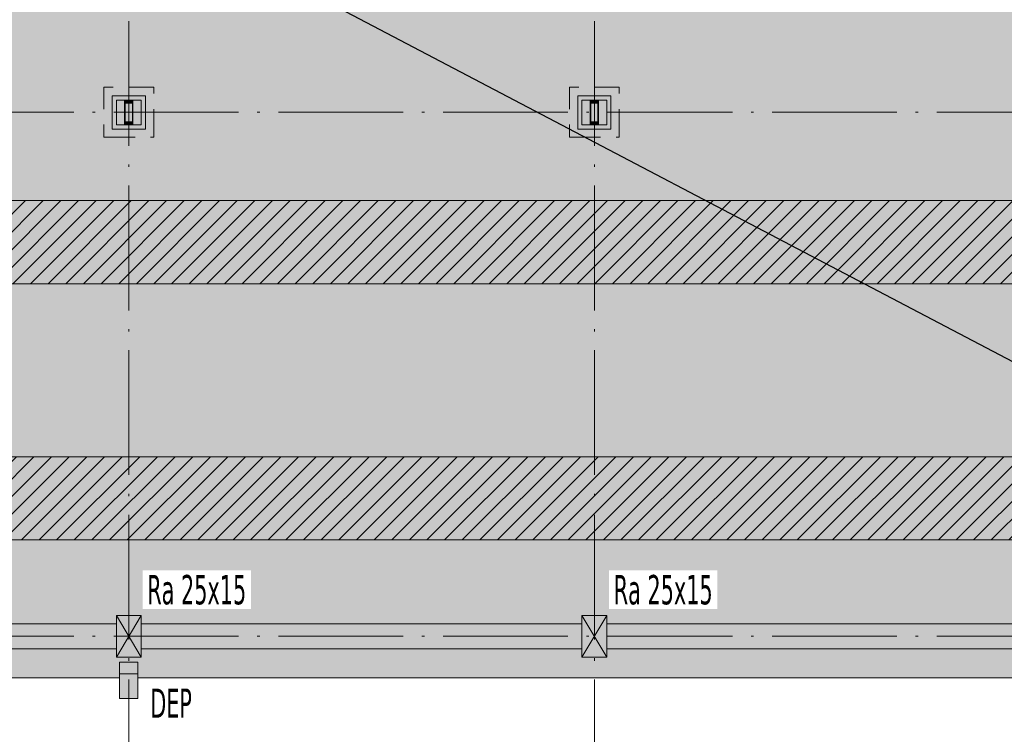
# Model space of a CAD drawing. Header units: millimetres. Extents: x 0 to 1517, y -116 to 725.
# Tile 7 of 256: x 472 to 551, y -78 to -21. Entities that reach past the tile are written whole.
import ezdxf

# ---------------------------------------------------------------- set-up
doc = ezdxf.new("R2010")
doc.units = ezdxf.units.MM
doc.linetypes.add('CADWORK_12', pattern=[3.75, 2.5, -1.25])
doc.linetypes.add('CADWORK_5', pattern=[13.2, 10, -1.5, 0.2, -1.5])
doc.layers.add('Ech.1_75', color=7, linetype='Continuous')
doc.styles.add('tahoma-', font='txt', dxfattribs={"height": 1})
doc.dimstyles.new('ISO-25', dxfattribs={"dimtxt": 2.5, "dimasz": 2.5, "dimexe": 1.25, "dimexo": 0.625, "dimtad": 1, "dimtxsty": 'Standard', "dimcen": 2.5, "dimadec": 0, "dimazin": 0, "dimtfac": 1, "dimtmove": 0, "dimatfit": 3, "dimfxl": 1, "dimarcsym": 0})
pattern_1 = [(45, (0, 0), (-0.7071068, 0.7071068), [])]

# ---------------------------------------------------------------- blocks, each defined once
blk = doc.blocks.new('cw-dimension-symbol5')
at = {"linetype": 'Continuous', "lineweight": -2}
blk.add_hatch(color=0, dxfattribs=at).paths.add_polyline_path([(0, 0), (-1, 0.25), (-1, -0.25)])
at = {"color": 0, "linetype": 'Continuous', "lineweight": -2}
for p, q in [((0, 0), (-1, 0.25)), ((-1, 0.25), (-1, -0.25)), ((-1, -0.25), (0, 0))]:
    blk.add_line(p, q, dxfattribs=at)
blk = doc.blocks.new('*D111')
at = {"layer": 'Defpoints', "color": 0}
for p in [(388.241, 37.322), (591.575, -69.345), (591.575, -69.345)]:
    blk.add_point(p, dxfattribs=at)
at = {"layer": 'Ech.1_75', "color": 0, "linetype": 'Continuous', "lineweight": -2}
for p, q in [((388.241, 37.322), (388.52, 37.853)), ((389.304, 36.764), (590.512, -68.787)), ((591.575, -69.345), (591.853, -68.814))]:
    blk.add_line(p, q, dxfattribs=at)
at = {"layer": 'Ech.1_75', "color": 0, "lineweight": -2, "xscale": 1.200000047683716, "yscale": 1.200000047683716, "zscale": 1.200000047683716}
for p, rotation in [((388.241, 37.322), 152.3189384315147), ((591.575, -69.345), 332.3189384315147)]:
    blk.add_blockref('cw-dimension-symbol5', p, dxfattribs=dict(at, rotation=rotation))

msp = doc.modelspace()

# ---------------------------------------------------------------- hatches: boundary and pattern name
at = {"layer": 'Ech.1_75', "linetype": 'Continuous', "lineweight": 5, "true_color": 0xf3f3f3, "transparency": 33554687}
h = msp.add_hatch(color=7, dxfattribs=at)
h.paths.add_polyline_path([(555.241, -35.412), (593.068, -35.412), (593.068, -30.138), (593.228, -30.138), (593.228, -35.412), (593.575, -35.412), (593.575, -29.345), (593.415, -29.345), (593.415, -30.012), (593.192, -30.012), (593.281, -30.118), (593.37, -30.118), (593.459, -30.012), (593.548, -30.012), (593.548, -30.283), (593.459, -30.323), (593.459, -30.634), (593.548, -30.674), (593.548, -30.945), (593.37, -30.945), (593.37, -30.838), (593.39, -30.838), (593.39, -30.925), (593.528, -30.925), (593.528, -30.687), (593.439, -30.647), (593.439, -30.31), (593.528, -30.27), (593.528, -30.032), (593.468, -30.032), (593.38, -30.138), (593.272, -30.138), (593.183, -30.032), (593.113, -30.032), (593.024, -30.138), (592.916, -30.138), (592.828, -30.032), (592.768, -30.032), (592.768, -30.27), (592.857, -30.31), (592.857, -30.647), (592.768, -30.687), (592.768, -30.925), (592.906, -30.925), (592.906, -30.838), (592.926, -30.838), (592.926, -30.945), (592.748, -30.945), (592.748, -30.678), (592.668, -30.678), (592.668, -29.425), (591.415, -29.425), (591.415, -29.345), (590.241, -29.345), (590.241, -27.345), (591.575, -27.345), (591.575, -17.012), (590.241, -17.012), (590.241, -15.012), (591.415, -15.012), (591.415, -14.932), (592.668, -14.932), (592.668, -13.678), (592.748, -13.678), (592.748, -13.412), (592.926, -13.412), (592.926, -13.518), (592.906, -13.518), (592.906, -13.432), (592.768, -13.432), (592.768, -13.67), (592.857, -13.71), (592.857, -14.047), (592.768, -14.087), (592.768, -14.325), (592.828, -14.325), (592.916, -14.218), (593.024, -14.218), (593.113, -14.325), (593.183, -14.325), (593.272, -14.218), (593.38, -14.218), (593.468, -14.325), (593.528, -14.325), (593.528, -14.087), (593.439, -14.047), (593.439, -13.71), (593.528, -13.67), (593.528, -13.432), (593.39, -13.432), (593.39, -13.518), (593.37, -13.518), (593.37, -13.412), (593.548, -13.412), (593.548, -13.683), (593.459, -13.723), (593.459, -14.034), (593.548, -14.074), (593.548, -14.345), (593.459, -14.345), (593.37, -14.238), (593.281, -14.238), (593.192, -14.345), (593.415, -14.345), (593.415, -15.012), (593.575, -15.012), (593.575, -8.612), (593.228, -8.612), (593.228, -14.218), (593.068, -14.218), (593.068, -8.612), (388.241, -8.612), (388.241, -27.345), (388.908, -27.345), (388.908, -29.345), (388.401, -29.345), (388.401, -29.425), (388.241, -29.425), (388.241, -35.412), (433.908, -35.412), (480.575, -35.412), (517.908, -35.412), (555.241, -35.412)])
h.paths.add_polyline_path([(433.908, -29.678), (432.575, -29.678), (432.575, -27.012), (435.241, -27.012), (435.241, -29.678), (433.908, -29.678)])
h.paths.add_polyline_path([(480.575, -29.678), (479.241, -29.678), (479.241, -27.012), (481.908, -27.012), (481.908, -29.678), (480.575, -29.678)])
h.paths.add_polyline_path([(517.908, -29.678), (516.575, -29.678), (516.575, -27.012), (519.241, -27.012), (519.241, -29.678), (517.908, -29.678)])
h.paths.add_polyline_path([(555.241, -29.678), (553.908, -29.678), (553.908, -27.012), (556.575, -27.012), (556.575, -29.678), (555.241, -29.678)])
h = msp.add_hatch(color=7, dxfattribs=at)
h.paths.add_polyline_path([(481.908, -27.012), (479.241, -27.012), (479.241, -29.678), (481.908, -29.678), (481.908, -29.297), (481.908, -27.012)])
h.paths.add_polyline_path([(481.575, -29.297), (481.575, -29.345), (479.575, -29.345), (479.575, -27.345), (481.575, -27.345), (481.575, -29.297)])
at = {"layer": 'Ech.1_75', "linetype": 'Continuous', "lineweight": 5, "true_color": 0xe0c8b3, "transparency": 33554687}
for points in [[(480.241, -27.345), (479.575, -27.345), (479.575, -29.345), (480.241, -29.345), (480.241, -27.345)], [(481.575, -27.345), (480.908, -27.345), (480.908, -29.345), (481.575, -29.345), (481.575, -27.345)], [(517.575, -27.345), (516.908, -27.345), (516.908, -29.345), (517.575, -29.345), (517.575, -27.345)], [(518.908, -27.345), (518.241, -27.345), (518.241, -29.345), (518.908, -29.345), (518.908, -27.345)]]:
    msp.add_hatch(color=9, dxfattribs=at).paths.add_polyline_path(points)
at = {"layer": 'Ech.1_75', "linetype": 'Continuous', "lineweight": 5, "true_color": 0xb3d6f7, "transparency": 33554687}
for points in [[(480.908, -27.345), (480.241, -27.345), (480.241, -27.605, -0.414214), (480.301, -27.545), (480.848, -27.545, -0.414214), (480.908, -27.605), (480.908, -27.345)], [(480.321, -29.105), (480.828, -29.105, 0.414214), (480.868, -29.065), (480.868, -27.625, 0.414214), (480.828, -27.585), (480.321, -27.585, 0.414214), (480.281, -27.625), (480.281, -29.065, 0.414214), (480.321, -29.105)], [(518.241, -27.345), (517.575, -27.345), (517.575, -27.605, -0.414214), (517.635, -27.545), (518.181, -27.545, -0.414214), (518.241, -27.605), (518.241, -27.345)], [(517.655, -29.105), (518.161, -29.105, 0.414214), (518.201, -29.065), (518.201, -27.625, 0.414214), (518.161, -27.585), (517.655, -27.585, 0.414214), (517.615, -27.625), (517.615, -29.065, 0.414214), (517.655, -29.105)], [(480.241, -29.345), (480.908, -29.345), (480.908, -29.085, -0.414214), (480.848, -29.145), (480.301, -29.145, -0.414214), (480.241, -29.085), (480.241, -29.345)], [(517.575, -29.345), (518.241, -29.345), (518.241, -29.085, -0.414214), (518.181, -29.145), (517.635, -29.145, -0.414214), (517.575, -29.085), (517.575, -29.345)]]:
    msp.add_hatch(color=254, dxfattribs=at).paths.add_polyline_path(points)
h = msp.add_hatch(color=254, dxfattribs=at)
h.paths.add_polyline_path([(480.301, -29.145), (480.848, -29.145, 0.414214), (480.908, -29.085), (480.908, -27.605, 0.414214), (480.848, -27.545), (480.301, -27.545, 0.414214), (480.241, -27.605), (480.241, -27.64), (480.241, -29.085, 0.414214), (480.301, -29.145)])
h.paths.add_polyline_path([(480.281, -27.64), (480.281, -27.625, -0.414214), (480.321, -27.585), (480.828, -27.585, -0.414214), (480.868, -27.625), (480.868, -29.065, -0.414214), (480.828, -29.105), (480.321, -29.105, -0.414214), (480.281, -29.065), (480.281, -27.64)])
at = {"layer": 'Ech.1_75', "linetype": 'Continuous', "lineweight": 5, "true_color": 0xf3f3f3, "transparency": 33554687}
h = msp.add_hatch(color=7, dxfattribs=at)
h.paths.add_polyline_path([(519.241, -27.012), (516.575, -27.012), (516.575, -29.678), (519.241, -29.678), (519.241, -29.297), (519.241, -27.012)])
h.paths.add_polyline_path([(518.908, -29.297), (518.908, -29.345), (516.908, -29.345), (516.908, -27.345), (518.908, -27.345), (518.908, -29.297)])
at = {"layer": 'Ech.1_75', "linetype": 'Continuous', "lineweight": 5, "true_color": 0xb3d6f7, "transparency": 33554687}
h = msp.add_hatch(color=254, dxfattribs=at)
h.paths.add_polyline_path([(517.635, -29.145), (518.181, -29.145, 0.414214), (518.241, -29.085), (518.241, -27.605, 0.414214), (518.181, -27.545), (517.635, -27.545, 0.414214), (517.575, -27.605), (517.575, -27.64), (517.575, -29.085, 0.414214), (517.635, -29.145)])
h.paths.add_polyline_path([(517.615, -27.64), (517.615, -27.625, -0.414214), (517.655, -27.585), (518.161, -27.585, -0.414214), (518.201, -27.625), (518.201, -29.065, -0.414214), (518.161, -29.105), (517.655, -29.105, -0.414214), (517.615, -29.065), (517.615, -27.64)])
at = {"layer": 'Ech.1_75', "linetype": 'Continuous', "lineweight": 5, "true_color": 0xdcdcdc, "transparency": 33554687}
for points in [[(388.241, -42.078), (593.068, -42.078), (593.068, -35.412), (388.241, -35.412), (388.241, -42.078)], [(388.241, -62.612), (593.068, -62.612), (593.068, -55.945), (388.241, -55.945), (388.241, -62.612)], [(479.575, -72.012), (481.575, -72.012), (481.575, -68.678), (479.575, -68.678), (479.575, -72.012)], [(516.908, -72.012), (518.908, -72.012), (518.908, -68.678), (516.908, -68.678), (516.908, -72.012)]]:
    msp.add_hatch(color=254, dxfattribs=at).paths.add_polyline_path(points)
at = {"layer": 'Ech.1_75', "linetype": 'Continuous', "lineweight": 5, "transparency": 33554687}
h = msp.add_hatch(dxfattribs=at)
h.set_pattern_fill('CDWK_11', style=0, pattern_type=2)
h.set_pattern_definition(pattern_1)
h.paths.add_polyline_path([(388.241, -42.078), (593.068, -42.078), (593.068, -35.412), (388.241, -35.412), (388.241, -42.078)])
at = {"layer": 'Ech.1_75', "linetype": 'Continuous', "lineweight": 5, "true_color": 0xf3f3f3, "transparency": 33554687}
for points in [[(388.241, -55.945), (593.068, -55.945), (593.068, -42.078), (388.241, -42.078), (388.241, -55.945)], [(593.068, -62.612), (388.241, -62.612), (388.241, -68.598), (388.241, -68.678), (388.241, -69.345), (432.908, -69.345), (432.908, -68.678), (434.908, -68.678), (434.908, -69.345), (479.575, -69.345), (479.575, -68.678), (481.575, -68.678), (481.575, -69.345), (516.908, -69.345), (516.908, -68.678), (518.908, -68.678), (518.908, -69.345), (554.241, -69.345), (554.241, -68.678), (556.241, -68.678), (556.241, -69.345), (591.415, -69.345), (591.415, -69.265), (591.575, -69.265), (593.575, -69.345), (593.575, -68.678), (592.748, -68.678), (592.748, -68.012), (592.748, -67.745), (592.926, -67.745), (592.926, -67.852), (592.906, -67.852), (592.906, -67.765), (592.768, -67.765), (592.768, -68.003), (592.857, -68.043), (592.857, -68.38), (592.768, -68.42), (592.768, -68.658), (592.828, -68.658), (592.916, -68.552), (593.024, -68.552), (593.113, -68.658), (593.183, -68.658), (593.272, -68.552), (593.38, -68.552), (593.468, -68.658), (593.528, -68.658), (593.528, -68.42), (593.439, -68.38), (593.439, -68.043), (593.528, -68.003), (593.528, -67.765), (593.39, -67.765), (593.39, -67.852), (593.37, -67.852), (593.37, -67.745), (593.548, -67.745), (593.548, -68.016), (593.459, -68.056), (593.459, -68.367), (593.548, -68.407), (593.548, -68.678), (593.575, -68.678), (593.575, -62.612), (593.228, -62.612), (593.228, -68.552), (593.068, -68.552), (593.068, -62.612)], [(388.241, -69.345), (386.241, -69.345), (386.241, -72.012), (388.241, -72.012), (388.241, -71.345), (432.908, -71.345), (432.908, -72.012), (434.908, -72.012), (434.908, -71.345), (479.575, -71.345), (479.575, -72.012), (481.575, -72.012), (481.575, -71.345), (516.908, -71.345), (516.908, -72.012), (518.908, -72.012), (518.908, -71.345), (554.241, -71.345), (554.241, -72.012), (556.241, -72.012), (556.241, -71.345), (591.575, -71.345), (591.575, -72.012), (593.575, -72.012), (593.575, -67.012), (595.908, -67.012), (595.908, -73.678), (593.308, -73.678), (593.308, -72.412), (591.841, -72.412), (591.841, -73.678), (481.308, -73.678), (481.308, -72.412), (479.841, -72.412), (479.841, -73.678), (387.975, -73.678), (387.975, -72.412), (386.508, -72.412), (386.508, -73.678), (383.908, -73.678), (383.908, -67.012), (388.241, -67.012), (388.241, -69.345)]]:
    msp.add_hatch(color=7, dxfattribs=at).paths.add_polyline_path(points)
at = {"layer": 'Ech.1_75', "linetype": 'Continuous', "lineweight": 5, "transparency": 33554687}
h = msp.add_hatch(dxfattribs=at)
h.set_pattern_fill('CDWK_11', style=0, pattern_type=2)
h.set_pattern_definition(pattern_1)
h.paths.add_polyline_path([(388.241, -62.612), (593.068, -62.612), (593.068, -55.945), (388.241, -55.945), (388.241, -62.612)])
at = {"layer": 'Ech.1_75', "linetype": 'Continuous', "lineweight": 5, "true_color": 0xfdfdfd, "transparency": 33554687}
for points in [[(434.908, -71.345), (479.575, -71.345), (479.575, -69.345), (434.908, -69.345), (434.908, -71.345)], [(481.575, -71.345), (516.908, -71.345), (516.908, -69.345), (481.575, -69.345), (481.575, -71.345)], [(518.908, -71.345), (554.241, -71.345), (554.241, -69.345), (518.908, -69.345), (518.908, -71.345)]]:
    msp.add_hatch(color=7, dxfattribs=at).paths.add_polyline_path(points)
at = {"layer": 'Ech.1_75', "linetype": 'Continuous', "lineweight": 5, "true_color": 0x9595c6, "transparency": 33554687}
msp.add_hatch(color=253, dxfattribs=at).paths.add_polyline_path([(479.841, -73.345), (481.308, -73.345), (481.308, -72.412), (479.841, -72.412), (479.841, -73.345)])
at = {"layer": 'Ech.1_75', "linetype": 'Continuous', "lineweight": 5, "true_color": 0xd7d7ea, "transparency": 33554687}
msp.add_hatch(color=254, dxfattribs=at).paths.add_polyline_path([(479.841, -75.344), (481.308, -75.344), (481.308, -73.345), (479.841, -73.345), (479.841, -75.344)])

# ---------------------------------------------------------------- linework, layer by layer
at = {"layer": 'Ech.1_75', "color": 9, "linetype": 'Continuous', "lineweight": 5, "transparency": 33554687}
for p, q in [((481.575, -72.012), (479.575, -68.678)), ((481.575, -68.678), (479.575, -72.012)), ((518.908, -72.012), (516.908, -68.678)), ((518.908, -68.678), (516.908, -72.012))]:
    msp.add_line(p, q, dxfattribs=at)
at = {"layer": 'Ech.1_75', "color": 7, "linetype": 'CADWORK_5', "lineweight": 5}
for points in [[(480.575, -97.012), (480.575, 215.655)], [(517.908, -97.012), (517.908, 76.664)], [(360.575, -28.321), (619.303, -28.321)], [(360.575, -70.345), (619.303, -70.345)]]:
    msp.add_lwpolyline(points, dxfattribs=at)
at = {"layer": 'Ech.1_75', "color": 7, "linetype": 'Continuous', "lineweight": 5}
for points in [[(480.575, -29.678), (479.241, -29.678), (479.241, -27.012), (481.908, -27.012), (481.908, -29.678), (480.575, -29.678)], [(481.908, -27.012), (479.241, -27.012), (479.241, -29.678), (481.908, -29.678), (481.908, -29.297), (481.908, -27.012)], [(481.575, -29.297), (481.575, -29.345), (479.575, -29.345), (479.575, -27.345), (481.575, -27.345), (481.575, -29.297)], [(480.241, -27.345), (479.575, -27.345), (479.575, -29.345), (480.241, -29.345), (480.241, -27.345)], [(481.575, -27.345), (480.908, -27.345), (480.908, -29.345), (481.575, -29.345), (481.575, -27.345)], [(517.908, -29.678), (516.575, -29.678), (516.575, -27.012), (519.241, -27.012), (519.241, -29.678), (517.908, -29.678)], [(519.241, -27.012), (516.575, -27.012), (516.575, -29.678), (519.241, -29.678), (519.241, -29.297), (519.241, -27.012)], [(518.908, -29.297), (518.908, -29.345), (516.908, -29.345), (516.908, -27.345), (518.908, -27.345), (518.908, -29.297)], [(517.575, -27.345), (516.908, -27.345), (516.908, -29.345), (517.575, -29.345), (517.575, -27.345)], [(518.908, -27.345), (518.241, -27.345), (518.241, -29.345), (518.908, -29.345), (518.908, -27.345)], [(388.241, -42.078), (593.068, -42.078), (593.068, -35.412), (388.241, -35.412), (388.241, -42.078)], [(388.241, -55.945), (593.068, -55.945), (593.068, -42.078), (388.241, -42.078), (388.241, -55.945)], [(388.241, -62.612), (593.068, -62.612), (593.068, -55.945), (388.241, -55.945), (388.241, -62.612)], [(479.575, -72.012), (481.575, -72.012), (481.575, -68.678), (479.575, -68.678), (479.575, -72.012)], [(516.908, -72.012), (518.908, -72.012), (518.908, -68.678), (516.908, -68.678), (516.908, -72.012)], [(434.908, -71.345), (479.575, -71.345), (479.575, -69.345), (434.908, -69.345), (434.908, -71.345)], [(481.575, -71.345), (516.908, -71.345), (516.908, -69.345), (481.575, -69.345), (481.575, -71.345)], [(518.908, -71.345), (554.241, -71.345), (554.241, -69.345), (518.908, -69.345), (518.908, -71.345)], [(479.841, -73.345), (481.308, -73.345), (481.308, -72.412), (479.841, -72.412), (479.841, -73.345)], [(479.841, -75.344), (481.308, -75.344), (481.308, -73.345), (479.841, -73.345), (479.841, -75.344)]]:
    msp.add_lwpolyline(points, close=True, dxfattribs=at)
for points in [[(480.908, -27.345), (480.241, -27.345), (480.241, -27.605, -0.414214), (480.301, -27.545), (480.848, -27.545, -0.414214), (480.908, -27.605), (480.908, -27.345)], [(480.301, -29.145), (480.848, -29.145, 0.414214), (480.908, -29.085), (480.908, -27.605, 0.414214), (480.848, -27.545), (480.301, -27.545, 0.414214), (480.241, -27.605), (480.241, -27.64), (480.241, -29.085, 0.414214), (480.301, -29.145)], [(480.281, -27.64), (480.281, -27.625, -0.414214), (480.321, -27.585), (480.828, -27.585, -0.414214), (480.868, -27.625), (480.868, -29.065, -0.414214), (480.828, -29.105), (480.321, -29.105, -0.414214), (480.281, -29.065), (480.281, -27.64)], [(480.321, -29.105), (480.828, -29.105, 0.414214), (480.868, -29.065), (480.868, -27.625, 0.414214), (480.828, -27.585), (480.321, -27.585, 0.414214), (480.281, -27.625), (480.281, -29.065, 0.414214), (480.321, -29.105)], [(518.241, -27.345), (517.575, -27.345), (517.575, -27.605, -0.414214), (517.635, -27.545), (518.181, -27.545, -0.414214), (518.241, -27.605), (518.241, -27.345)], [(517.635, -29.145), (518.181, -29.145, 0.414214), (518.241, -29.085), (518.241, -27.605, 0.414214), (518.181, -27.545), (517.635, -27.545, 0.414214), (517.575, -27.605), (517.575, -27.64), (517.575, -29.085, 0.414214), (517.635, -29.145)], [(517.615, -27.64), (517.615, -27.625, -0.414214), (517.655, -27.585), (518.161, -27.585, -0.414214), (518.201, -27.625), (518.201, -29.065, -0.414214), (518.161, -29.105), (517.655, -29.105, -0.414214), (517.615, -29.065), (517.615, -27.64)], [(517.655, -29.105), (518.161, -29.105, 0.414214), (518.201, -29.065), (518.201, -27.625, 0.414214), (518.161, -27.585), (517.655, -27.585, 0.414214), (517.615, -27.625), (517.615, -29.065, 0.414214), (517.655, -29.105)], [(480.241, -29.345), (480.908, -29.345), (480.908, -29.085, -0.414214), (480.848, -29.145), (480.301, -29.145, -0.414214), (480.241, -29.085), (480.241, -29.345)], [(517.575, -29.345), (518.241, -29.345), (518.241, -29.085, -0.414214), (518.181, -29.145), (517.635, -29.145, -0.414214), (517.575, -29.085), (517.575, -29.345)]]:
    msp.add_lwpolyline(points, format="xyb", close=True, dxfattribs=at)
for points in [[(433.908, -35.412), (480.575, -35.412), (517.908, -35.412), (555.241, -35.412)], [(593.068, -62.612), (388.241, -62.612)], [(434.908, -69.345), (479.575, -69.345), (479.575, -68.678), (481.575, -68.678), (481.575, -69.345), (516.908, -69.345), (516.908, -68.678), (518.908, -68.678), (518.908, -69.345), (554.241, -69.345)], [(434.908, -71.345), (479.575, -71.345), (479.575, -72.012), (481.575, -72.012), (481.575, -71.345), (516.908, -71.345), (516.908, -72.012), (518.908, -72.012), (518.908, -71.345), (554.241, -71.345)], [(591.841, -73.678), (481.308, -73.678), (481.308, -72.412), (479.841, -72.412), (479.841, -73.678), (387.975, -73.678)]]:
    msp.add_lwpolyline(points, dxfattribs=at)
at = {"layer": 'Ech.1_75', "color": 7, "linetype": 'CADWORK_12', "lineweight": 5}
for points in [[(478.575, -30.321, 33.333), (482.575, -30.321, 33.333), (482.575, -26.321, 33.333), (478.575, -26.321, 33.333)], [(515.908, -30.321, 33.333), (519.908, -30.321, 33.333), (519.908, -26.321, 33.333), (515.908, -26.321, 33.333)]]:
    msp.add_3dface(points, dxfattribs=at)

# ---------------------------------------------------------------- texts
at = {"layer": 'Ech.1_75', "color": 185, "linetype": 'Continuous', "insert": (482.302, -74.538), "char_height": 2.5, "attachment_point": 1, "style": 'tahoma-', "bg_fill": 3, "box_fill_scale": 1.15, "bg_fill_color": 256, "bg_fill_true_color": 13158600, "bg_fill_transparency": 33554687}
msp.add_mtext('\\A1;\\fTahoma|b0|i0;\\W0.600000;\\H2.346900;DEP', dxfattribs=at)

# ---------------------------------------------------------------- dimensions: what is measured, and where the dimension line sits
at = {"layer": 'Ech.1_75', "color": 7, "linetype": 'Continuous', "lineweight": 5}
dim = msp.add_aligned_dim(p1=(388.241, 37.322), p2=(591.575, -69.345), distance=0, text=' ', dimstyle='ISO-25', override={"dimasz": 1.2, "dimexe": 0.6, "dimexo": 0, "dimgap": 0, "dimlfac": 1, "dimblk": 'cw-dimension-symbol5', "dimtmove": 2}, dxfattribs=at)
dim.commit()
dim.dimension.update_dxf_attribs({"geometry": '*D111', "text_midpoint": (0, 0)})

# ---------------------------------------------------------------- next in the draw order: texts
at = {"layer": 'Ech.1_75', "color": 7, "linetype": 'Continuous', "char_height": 2.5, "attachment_point": 1, "style": 'tahoma-', "bg_fill": 3, "box_fill_scale": 1.15, "bg_fill_color": 256, "bg_fill_true_color": 13158600, "bg_fill_transparency": 33554687}
for insert in [(482.053, -65.429), (519.462, -65.429)]:
    msp.add_mtext('\\A1;\\fTahoma|b0|i0;\\W0.600000;\\H2.354800;Ra 25x15', dxfattribs=dict(at, insert=insert))

doc.saveas('drawing.dxf')
